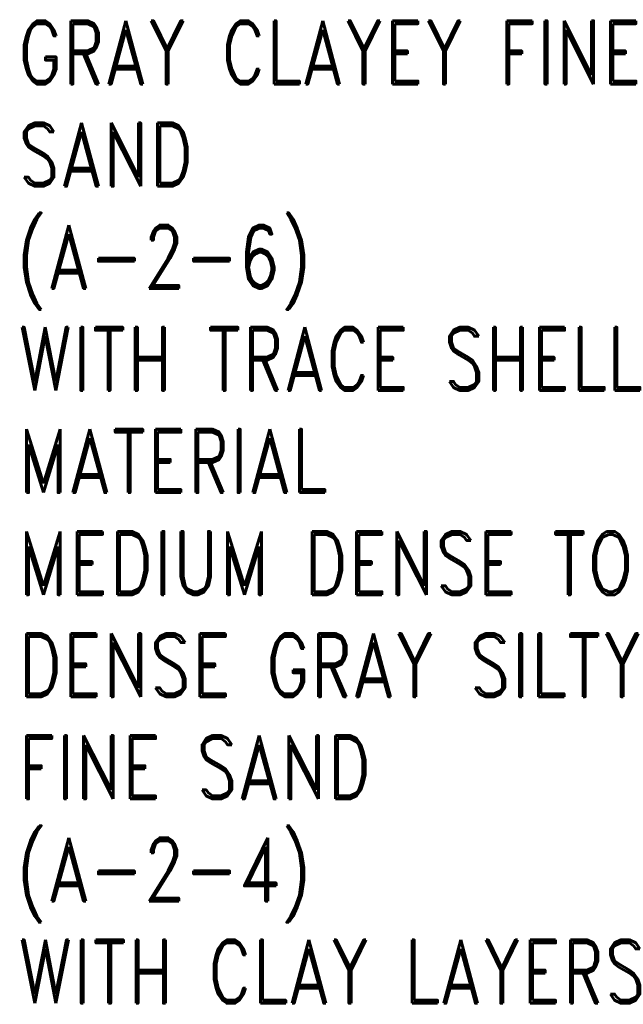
# Model space of a CAD drawing. Extents: x -12 to 875, y 345 to 518.
# Tile 2 of 16: x 9 to 25, y 367 to 393. Entities that reach past the tile are written whole.
import ezdxf
from ezdxf.enums import TextEntityAlignment as Align

# ---------------------------------------------------------------- set-up
doc = ezdxf.new("R2010")
doc.units = 0
doc.linetypes.add('Solid', pattern=[0])
doc.layers.add('EB2-B', color=6, linetype='Solid')
doc.styles.add('ROMAND', font='romand', dxfattribs={"height": 1})

msp = doc.modelspace()

# ---------------------------------------------------------------- texts
at = {"layer": 'EB2-B', "color": 7, "style": 'ROMAND', "width": 0.78}
for s, p in [('GRAY CLAYEY FINE', (8.5, 393.3)), ('SAND', (8.5, 390.6)), ('(A-2-6)', (8.5, 387.9)), ('WITH TRACE SHELL', (8.5, 385.2)), ('MATERIAL', (8.5, 382.5)), ('MEDIUM DENSE TO', (8.5, 379.8)), ('DENSE GRAY SILTY', (8.5, 377.1)), ('FINE SAND', (8.5, 374.4)), ('(A-2-4)', (8.5, 371.7)), ('WITH CLAY LAYERS', (8.5, 369))]:
    msp.add_text(s, height=1.674, dxfattribs=at).set_placement(p, align=Align.TOP_LEFT)

doc.saveas('drawing.dxf')
